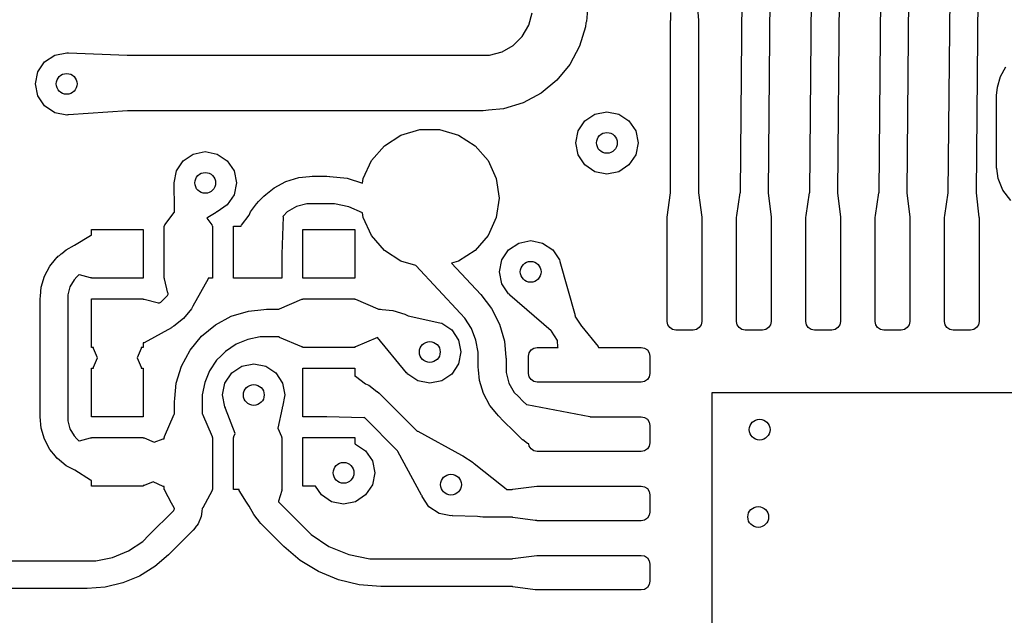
# Model space of a CAD drawing. Extents: x 123.6 to 185.8, y -114.3 to -69.
# Tile 4 of 16: x 139.3 to 146.4, y -86.4 to -82.2. Entities that reach past the tile are written whole.
import ezdxf

# ---------------------------------------------------------------- set-up
doc = ezdxf.new("R2010")
doc.units = 0
doc.layers.add('BLACK', color=7, linetype='CONTINUOUS')

msp = doc.modelspace()

# ---------------------------------------------------------------- linework, layer by layer
at = {"layer": 'BLACK', "linetype": 'CONTINUOUS'}
for p, q in [((145.49152, -83.398569), (145.523143, -79.774881)), ((145.723135, -79.776626), (145.691513, -83.400275)), ((145.221893, -79.851548), (145.191417, -83.400251)), ((144.991424, -83.39859), (145.020901, -79.966179)), ((145.991539, -83.398567), (146.01916, -80.233491)), ((146.219152, -80.235237), (146.191532, -83.400278)), ((144.491482, -83.398572), (144.518079, -80.350747)), ((144.718071, -80.352493), (144.691475, -83.400269)), ((143.41211, -81.764292), (143.380843, -82.167177)), ((144.17576, -82.010031), (144.188107, -82.159766)), ((142.964012, -82.193134), (142.988084, -82.103311)), ((143.988107, -82.159545), (143.988131, -82.10088)), ((142.917514, -82.273667), (142.964012, -82.193134)), ((143.376413, -82.175281), (143.373607, -82.203766)), ((143.376786, -82.17516), (143.376413, -82.175281)), ((143.380843, -82.167177), (143.376786, -82.17516)), ((143.988085, -82.15977), (143.988107, -82.159545)), ((143.988085, -83.399558), (143.988085, -82.15977)), ((144.188107, -82.159766), (144.188085, -82.159766)), ((144.188085, -82.159766), (144.188085, -82.15977)), ((144.188085, -82.15977), (144.188085, -83.399155)), ((143.373607, -82.203766), (143.330743, -82.345053)), ((142.771229, -82.385929), (142.851765, -82.339432)), ((142.851765, -82.339432), (142.884643, -82.306553)), ((142.884635, -82.306544), (142.917514, -82.273667)), ((142.884643, -82.306553), (142.884635, -82.306544)), ((139.470901, -82.456858), (139.543896, -82.408084)), ((139.543896, -82.408084), (139.63, -82.390957)), ((139.63, -82.390957), (139.638698, -82.392687)), ((139.638698, -82.392687), (139.641697, -82.391461)), ((139.641697, -82.391461), (139.642133, -82.391471)), ((139.642133, -82.391471), (140.067612, -82.409524)), ((140.067612, -82.409524), (140.068636, -82.41)), ((140.068636, -82.41), (142.634905, -82.41)), ((142.634905, -82.41), (142.634905, -82.409998)), ((142.634905, -82.409998), (142.681403, -82.409998)), ((142.681403, -82.409998), (142.771229, -82.385929)), ((143.330743, -82.345053), (143.26114, -82.475263)), ((139.422127, -82.529853), (139.470901, -82.456858)), ((143.26114, -82.475263), (143.167561, -82.589282)), ((139.405, -82.615957), (139.422127, -82.529853)), ((146.369074, -82.563165), (146.406704, -82.492747)), ((139.422127, -82.702061), (139.405, -82.615957)), ((143.167476, -82.589405), (143.053348, -82.683066)), ((143.167482, -82.589402), (143.167476, -82.589405)), ((143.167561, -82.589282), (143.167482, -82.589402)), ((146.345905, -82.63957), (146.369074, -82.563165)), ((143.053348, -82.683066), (142.923135, -82.752665)), ((146.340006, -82.699512), (146.345905, -82.63957)), ((139.470901, -82.775056), (139.422127, -82.702061)), ((142.923135, -82.752665), (142.781846, -82.795525)), ((146.338085, -82.719021), (146.340006, -82.699512)), ((146.338085, -83.205675), (146.338085, -82.719021)), ((139.543896, -82.82383), (139.470901, -82.775056)), ((139.63, -82.840957), (139.543896, -82.82383)), ((140.06792, -82.810751), (139.642449, -82.840098)), ((140.06957, -82.81), (140.06792, -82.810751)), ((142.634908, -82.81), (140.06957, -82.81)), ((142.63491, -82.809999), (142.634908, -82.81)), ((142.634911, -82.81), (142.63491, -82.809999)), ((142.673926, -82.806157), (142.634911, -82.809999)), ((142.634911, -82.809999), (142.634911, -82.81)), ((142.673932, -82.806154), (142.673926, -82.806157)), ((142.781846, -82.795525), (142.673932, -82.806154)), ((143.368986, -82.882643), (143.441981, -82.833869)), ((143.441981, -82.833869), (143.528085, -82.816742)), ((143.528085, -82.816742), (143.614189, -82.833869)), ((143.614189, -82.833869), (143.687184, -82.882643)), ((139.639423, -82.839082), (139.63, -82.840957)), ((139.642449, -82.840098), (139.639423, -82.839082)), ((143.320212, -82.955638), (143.368986, -82.882643)), ((143.687184, -82.882643), (143.735958, -82.955638)), ((142.042292, -82.985184), (142.178843, -82.945089)), ((142.178843, -82.945089), (142.321157, -82.945089)), ((142.321157, -82.945089), (142.457708, -82.985184)), ((143.303085, -83.041742), (143.320212, -82.955638)), ((143.735958, -82.955638), (143.753085, -83.041742)), ((141.92257, -83.062125), (142.042292, -82.985184)), ((142.457708, -82.985184), (142.57743, -83.062125)), ((143.320212, -83.127846), (143.303085, -83.041742)), ((143.753085, -83.041742), (143.735958, -83.127846)), ((140.543896, -83.122127), (140.63, -83.105)), ((140.63, -83.105), (140.716104, -83.122127)), ((141.829373, -83.16968), (141.92257, -83.062125)), ((142.57743, -83.062125), (142.670627, -83.16968)), ((140.422127, -83.243896), (140.470901, -83.170901)), ((140.470901, -83.170901), (140.543896, -83.122127)), ((140.716104, -83.122127), (140.789099, -83.170901)), ((140.789099, -83.170901), (140.837873, -83.243896)), ((141.770254, -83.299134), (141.829373, -83.16968)), ((142.670627, -83.16968), (142.729746, -83.299134)), ((143.368986, -83.200841), (143.320212, -83.127846)), ((143.735958, -83.127846), (143.687184, -83.200841)), ((140.405, -83.33), (140.422127, -83.243896)), ((140.837873, -83.243896), (140.855, -83.33)), ((143.441981, -83.249615), (143.368986, -83.200841)), ((143.528085, -83.266742), (143.441981, -83.249615)), ((143.614189, -83.249615), (143.528085, -83.266742)), ((143.687184, -83.200841), (143.614189, -83.249615)), ((146.340006, -83.225184), (146.338085, -83.205675)), ((146.340959, -83.227484), (146.340006, -83.225184)), ((146.350215, -83.297829), (146.340959, -83.227484)), ((140.406609, -83.338089), (140.405, -83.33)), ((140.855, -83.33), (140.837873, -83.416104)), ((141.127034, -83.364767), (141.212204, -83.31925)), ((141.212204, -83.31925), (141.304618, -83.291223)), ((141.304618, -83.291223), (141.381146, -83.283689)), ((141.381146, -83.283689), (141.38121, -83.283663)), ((141.38121, -83.283663), (141.400719, -83.281742)), ((141.400719, -83.281742), (141.508085, -83.281742)), ((141.508085, -83.281742), (141.527594, -83.283663)), ((141.527594, -83.283663), (141.52787, -83.283777)), ((141.52787, -83.283777), (141.654901, -83.296844)), ((141.654901, -83.296844), (141.76553, -83.331982)), ((141.76553, -83.331982), (141.770254, -83.299134)), ((142.729746, -83.299134), (142.75, -83.44)), ((146.385788, -83.383711), (146.350215, -83.297829)), ((140.40513, -83.341775), (140.406609, -83.338089)), ((140.406949, -83.505726), (140.40513, -83.341775)), ((141.067529, -83.413592), (141.127034, -83.364767)), ((143.963441, -83.576568), (143.986731, -83.401895)), ((143.986731, -83.401895), (143.988085, -83.399558)), ((144.188085, -83.399155), (144.189439, -83.401896)), ((144.189439, -83.401896), (144.212728, -83.576564)), ((144.465856, -83.564624), (144.49006, -83.400948)), ((144.49006, -83.400948), (144.491482, -83.398572)), ((144.691475, -83.400269), (144.692726, -83.402887)), ((144.692726, -83.402887), (144.712788, -83.576669)), ((144.965813, -83.564835), (144.990003, -83.400965)), ((144.990003, -83.400965), (144.991424, -83.39859)), ((145.191417, -83.400251), (145.19267, -83.402872)), ((145.19267, -83.402872), (145.212786, -83.576666)), ((145.465883, -83.56449), (145.490096, -83.400947)), ((145.490096, -83.400947), (145.49152, -83.398569)), ((145.691513, -83.400275), (145.692762, -83.40289)), ((145.692762, -83.40289), (145.712788, -83.57667)), ((145.965897, -83.56442), (145.990114, -83.400946)), ((145.990114, -83.400946), (145.991539, -83.398567)), ((146.191532, -83.400278), (146.19278, -83.402891)), ((146.19278, -83.402891), (146.212788, -83.57667)), ((146.442358, -83.457429), (146.385788, -83.383711)), ((140.837873, -83.416104), (140.789099, -83.489099)), ((141.001834, -83.479288), (141.01427, -83.464134)), ((141.01427, -83.464134), (141.052372, -83.426031)), ((141.052372, -83.426031), (141.067525, -83.413595)), ((141.067525, -83.413595), (141.067529, -83.413592)), ((142.75, -83.44), (142.729746, -83.580866)), ((140.338715, -83.633963), (140.404582, -83.542961)), ((140.404582, -83.542961), (140.407343, -83.541261)), ((140.407343, -83.541261), (140.406949, -83.505726)), ((140.70796, -83.543164), (140.660856, -83.573769)), ((140.711624, -83.538763), (140.70796, -83.543164)), ((140.716104, -83.537873), (140.711624, -83.538763)), ((140.789099, -83.489099), (140.716104, -83.537873)), ((140.946609, -83.563493), (140.956667, -83.539218)), ((140.956667, -83.539218), (141.000864, -83.481629)), ((141.000864, -83.481629), (141.001834, -83.479288)), ((141.221033, -83.540218), (141.19379, -83.567458)), ((141.287763, -83.501698), (141.221033, -83.540218)), ((141.362189, -83.48176), (141.287763, -83.501698)), ((141.400714, -83.481762), (141.362189, -83.48176)), ((141.400715, -83.481741), (141.400714, -83.481742)), ((141.400714, -83.481742), (141.400714, -83.481762)), ((141.400719, -83.481742), (141.400715, -83.481741)), ((141.508085, -83.481742), (141.400719, -83.481742)), ((141.508086, -83.481741), (141.508085, -83.481742)), ((141.508087, -83.481742), (141.508086, -83.481741)), ((141.56169, -83.481804), (141.508087, -83.481742)), ((141.666649, -83.50363), (141.56169, -83.481804)), ((141.764966, -83.54637), (141.666649, -83.50363)), ((141.765331, -83.546628), (141.764966, -83.54637)), ((141.770254, -83.580866), (141.765331, -83.546628)), ((140.660856, -83.573769), (140.642512, -83.585686)), ((140.642512, -83.585686), (140.677453, -83.633961)), ((140.891752, -83.63523), (140.946609, -83.563493)), ((141.190918, -83.575222), (141.183453, -83.843711)), ((141.193789, -83.567457), (141.189583, -83.571663)), ((141.189583, -83.571663), (141.190923, -83.574897)), ((141.190923, -83.574897), (141.190918, -83.575222)), ((141.19379, -83.567458), (141.193789, -83.567457)), ((141.829373, -83.71032), (141.770254, -83.580866)), ((142.729746, -83.580866), (142.670627, -83.71032)), ((143.963085, -83.579242), (143.963497, -83.577168)), ((143.963085, -84.329242), (143.963085, -83.579242)), ((143.963497, -83.577168), (143.963441, -83.576568)), ((144.212728, -83.576564), (144.212671, -83.577163)), ((144.212671, -83.577163), (144.213085, -83.579242)), ((144.213085, -83.579242), (144.213085, -84.329242)), ((144.463085, -83.579242), (144.465895, -83.565115)), ((144.463085, -84.329242), (144.463085, -83.579242)), ((144.465895, -83.565115), (144.465856, -83.564624)), ((144.712788, -83.576669), (144.712714, -83.577379)), ((144.712714, -83.577379), (144.713085, -83.579242)), ((144.713085, -83.579242), (144.713085, -84.329242)), ((144.963085, -83.579242), (144.965852, -83.565329)), ((144.963085, -84.329242), (144.963085, -83.579242)), ((144.965852, -83.565329), (144.965813, -83.564835)), ((145.212786, -83.576666), (145.212713, -83.577372)), ((145.212713, -83.577372), (145.213085, -83.579242)), ((145.213085, -83.579242), (145.213085, -84.329242)), ((145.463085, -83.579242), (145.465922, -83.56498)), ((145.463085, -84.329242), (145.463085, -83.579242)), ((145.465922, -83.56498), (145.465883, -83.56449)), ((145.712788, -83.57667), (145.712714, -83.577379)), ((145.712714, -83.577379), (145.713085, -83.579242)), ((145.713085, -83.579242), (145.713085, -84.329242)), ((145.963085, -83.579242), (145.965936, -83.56491)), ((145.963085, -84.329242), (145.963085, -83.579242)), ((145.965936, -83.56491), (145.965897, -83.56442)), ((146.212788, -83.57667), (146.212714, -83.577379)), ((146.212714, -83.577379), (146.213085, -83.579242)), ((146.213085, -83.579242), (146.213085, -84.329242)), ((139.808085, -83.707488), (139.808085, -83.666742)), ((139.808085, -83.666742), (140.183085, -83.666742)), ((140.183085, -83.666742), (140.183085, -84.016742)), ((140.333085, -84.016742), (140.333085, -83.641742)), ((140.333085, -83.641742), (140.337005, -83.641742)), ((140.336502, -83.640387), (140.338715, -83.633963)), ((140.337005, -83.641742), (140.336502, -83.640387)), ((140.677453, -83.633961), (140.679306, -83.641742)), ((140.679306, -83.641742), (140.683085, -83.641742)), ((140.683085, -83.641742), (140.683085, -84.016742)), ((140.833085, -84.016742), (140.833085, -83.641742)), ((140.833085, -83.641742), (140.889961, -83.641742)), ((140.889619, -83.639832), (140.891752, -83.63523)), ((140.889961, -83.641742), (140.889619, -83.639832)), ((141.333085, -84.016742), (141.333085, -83.666742)), ((141.333085, -83.666742), (141.708085, -83.666742)), ((141.708085, -83.666742), (141.708085, -84.016742)), ((139.687479, -83.780627), (139.80138, -83.708645)), ((139.80138, -83.708645), (139.808085, -83.707488)), ((141.92257, -83.817875), (141.829373, -83.71032)), ((142.670627, -83.71032), (142.57743, -83.817875)), ((142.891981, -83.763869), (142.978085, -83.746742)), ((142.978085, -83.746742), (143.064189, -83.763869)), ((139.595574, -83.838707), (139.626884, -83.813013)), ((139.626884, -83.813013), (139.687479, -83.780627)), ((142.042292, -83.894816), (141.92257, -83.817875)), ((142.57743, -83.817875), (142.457708, -83.894816)), ((142.770212, -83.885638), (142.818986, -83.812643)), ((142.818986, -83.812643), (142.891981, -83.763869)), ((143.064189, -83.763869), (143.137184, -83.812643)), ((143.137184, -83.812643), (143.185958, -83.885638)), ((139.509613, -83.930336), (139.549867, -83.881294)), ((139.549867, -83.881294), (139.549872, -83.881283)), ((139.549872, -83.881283), (139.562291, -83.866115)), ((139.562291, -83.866115), (139.562715, -83.86569)), ((139.562715, -83.86569), (139.562781, -83.865635)), ((139.562781, -83.865635), (139.562797, -83.865608)), ((139.562797, -83.865608), (139.569775, -83.859881)), ((139.569775, -83.859881), (139.577853, -83.853235)), ((139.577853, -83.853235), (139.577894, -83.853217)), ((139.577894, -83.853217), (139.591319, -83.8422)), ((139.591319, -83.8422), (139.591631, -83.841485)), ((139.591631, -83.841485), (139.593497, -83.840021)), ((139.593497, -83.840021), (139.595574, -83.838707)), ((141.183453, -83.843711), (141.183085, -83.844534)), ((141.183085, -83.844534), (141.183085, -84.016742)), ((142.149258, -83.926224), (142.042292, -83.894816)), ((142.457708, -83.894816), (142.407284, -83.909621)), ((142.753085, -83.971742), (142.770212, -83.885638)), ((143.185958, -83.885638), (143.188011, -83.895962)), ((143.188011, -83.895962), (143.189053, -83.897013)), ((143.189053, -83.897013), (143.189493, -83.898295)), ((143.189493, -83.898295), (143.29809, -84.287053)), ((139.470394, -84.003698), (139.509613, -83.930336)), ((142.472144, -84.272345), (142.149258, -83.926224)), ((142.407284, -83.909621), (142.618394, -84.135923)), ((142.770212, -84.057846), (142.753085, -83.971742)), ((139.446242, -84.083303), (139.470394, -84.003698)), ((139.682914, -84.028352), (139.653376, -84.079505)), ((139.7038, -84.00747), (139.682914, -84.028352)), ((139.703806, -84.007428), (139.703789, -84.007459)), ((139.703789, -84.007459), (139.7038, -84.00747)), ((139.703879, -84.007369), (139.703806, -84.007428)), ((139.704221, -84.007027), (139.703879, -84.007369)), ((139.720381, -83.990866), (139.704221, -84.007027)), ((139.723189, -83.992551), (139.720381, -83.990866)), ((139.801727, -84.01493), (139.723189, -83.992551)), ((139.804531, -84.015371), (139.801727, -84.01493)), ((139.808085, -84.01404), (139.804531, -84.015371)), ((139.808085, -84.016742), (139.808085, -84.01404)), ((140.183085, -84.016742), (139.808085, -84.016742)), ((140.33556, -84.016742), (140.333085, -84.016742)), ((140.334681, -84.022945), (140.33556, -84.016742)), ((140.360942, -84.125017), (140.334681, -84.022945)), ((140.650282, -84.023482), (140.541141, -84.219417)), ((140.651666, -84.01928), (140.650282, -84.023482)), ((140.683085, -84.016742), (140.650977, -84.016742)), ((140.650977, -84.016742), (140.651666, -84.01928)), ((141.183085, -84.016742), (140.833085, -84.016742)), ((141.708085, -84.016742), (141.333085, -84.016742)), ((139.440007, -84.146579), (139.446242, -84.083303)), ((139.653376, -84.079505), (139.638086, -84.13656)), ((142.818986, -84.130841), (142.770212, -84.057846)), ((139.438085, -84.166092), (139.440006, -84.146583)), ((139.438085, -85.017388), (139.438085, -84.166092)), ((139.440006, -84.146583), (139.440007, -84.146579)), ((139.638086, -84.13656), (139.638085, -84.16609)), ((139.638085, -84.16609), (139.638085, -84.166092)), ((139.638085, -84.166092), (139.638085, -85.017391)), ((139.808085, -84.516742), (139.808085, -84.166742)), ((139.808085, -84.166742), (140.183085, -84.166742)), ((140.183085, -84.166742), (140.183085, -84.169358)), ((140.183085, -84.169358), (140.186785, -84.167977)), ((140.186785, -84.167977), (140.189287, -84.168338)), ((140.189287, -84.168338), (140.291398, -84.194626)), ((140.308316, -84.190085), (140.332382, -84.166023)), ((140.332356, -84.165997), (140.356421, -84.141937)), ((140.332382, -84.166023), (140.332356, -84.165997)), ((140.356421, -84.141937), (140.363913, -84.128963)), ((140.360971, -84.125129), (140.360942, -84.125017)), ((140.363913, -84.128963), (140.360971, -84.125129)), ((141.165176, -84.238703), (141.326094, -84.169737)), ((141.326094, -84.169737), (141.333085, -84.169652)), ((141.333085, -84.169652), (141.333085, -84.166742)), ((141.333085, -84.166742), (141.708085, -84.166742)), ((141.708085, -84.166742), (141.708085, -84.169845)), ((141.708085, -84.169845), (141.710902, -84.1688)), ((141.710902, -84.1688), (141.715074, -84.169737)), ((141.715074, -84.169737), (141.875994, -84.238703)), ((142.618394, -84.135923), (142.618396, -84.135926)), ((142.618396, -84.135926), (142.618399, -84.135928)), ((142.618399, -84.135928), (142.618398, -84.135928)), ((142.618398, -84.135928), (142.618465, -84.136016)), ((142.618465, -84.136016), (142.695706, -84.236203)), ((142.827002, -84.136197), (142.818986, -84.130841)), ((142.828418, -84.139035), (142.827002, -84.136197)), ((143.124701, -84.396428), (142.828418, -84.139035)), ((140.291398, -84.194626), (140.295328, -84.197581)), ((140.295328, -84.197581), (140.308316, -84.190085)), ((140.530786, -84.237966), (140.473904, -84.307258)), ((140.540382, -84.220017), (140.530786, -84.237966)), ((140.541141, -84.219417), (140.540382, -84.220017)), ((140.817768, -84.292269), (140.942262, -84.254511)), ((140.942262, -84.254511), (141.052143, -84.243693)), ((141.052143, -84.243693), (141.052216, -84.243663)), ((141.052216, -84.243663), (141.071725, -84.241742)), ((141.071725, -84.241742), (141.161281, -84.241742)), ((141.161281, -84.241742), (141.161512, -84.241184)), ((141.161512, -84.241184), (141.165176, -84.238703)), ((141.875994, -84.238703), (141.87896, -84.241742)), ((141.87896, -84.241742), (141.894481, -84.241742)), ((141.894481, -84.241742), (141.906634, -84.242938)), ((141.906634, -84.242938), (141.983344, -84.250489)), ((141.983344, -84.250489), (142.068799, -84.276405)), ((142.695706, -84.236203), (142.752949, -84.34914)), ((140.473783, -84.307463), (140.404307, -84.36447)), ((140.473788, -84.307461), (140.473783, -84.307463)), ((140.473788, -84.30746), (140.473787, -84.30746)), ((140.473787, -84.30746), (140.473788, -84.307461)), ((140.473904, -84.307258), (140.473788, -84.307461)), ((140.473788, -84.307461), (140.473788, -84.30746)), ((140.703033, -84.353589), (140.817768, -84.292269)), ((142.068799, -84.276405), (142.094678, -84.290234)), ((142.094678, -84.290234), (142.32244, -84.33919)), ((142.472145, -84.272346), (142.472144, -84.272345)), ((142.472145, -84.272347), (142.472145, -84.272346)), ((142.502728, -84.305044), (142.472145, -84.272347)), ((142.550516, -84.380769), (142.502728, -84.305044)), ((143.29809, -84.287053), (143.297615, -84.290976)), ((143.297615, -84.290976), (143.343774, -84.364175)), ((143.967843, -84.35316), (143.963085, -84.329242)), ((144.213085, -84.329242), (144.208327, -84.35316)), ((144.467843, -84.35316), (144.463085, -84.329242)), ((144.713085, -84.329242), (144.708327, -84.35316)), ((144.967843, -84.35316), (144.963085, -84.329242)), ((145.213085, -84.329242), (145.208327, -84.35316)), ((145.467843, -84.35316), (145.463085, -84.329242)), ((145.713085, -84.329242), (145.708327, -84.35316)), ((145.967843, -84.35316), (145.963085, -84.329242)), ((146.213085, -84.329242), (146.208327, -84.35316)), ((140.38576, -84.374844), (140.189823, -84.483958)), ((140.385917, -84.374755), (140.38576, -84.374844)), ((140.386511, -84.373979), (140.385917, -84.374755)), ((140.404307, -84.36447), (140.386511, -84.373979)), ((140.602467, -84.436112), (140.703033, -84.353589)), ((142.32244, -84.33919), (142.322885, -84.339497)), ((142.322885, -84.339497), (142.336104, -84.342127)), ((142.336104, -84.342127), (142.409099, -84.390901)), ((142.409099, -84.390901), (142.457873, -84.463896)), ((142.583337, -84.46408), (142.550516, -84.380769)), ((142.752949, -84.34914), (142.788117, -84.470774)), ((143.129063, -84.398639), (143.124701, -84.396428)), ((143.172331, -84.467254), (143.129063, -84.398639)), ((143.343774, -84.364175), (143.346218, -84.365689)), ((143.346218, -84.365689), (143.464569, -84.510656)), ((143.981391, -84.373436), (143.967843, -84.35316)), ((144.001667, -84.386984), (143.981391, -84.373436)), ((144.025585, -84.391742), (144.001667, -84.386984)), ((144.150585, -84.391742), (144.025585, -84.391742)), ((144.174503, -84.386984), (144.150585, -84.391742)), ((144.194779, -84.373436), (144.174503, -84.386984)), ((144.208327, -84.35316), (144.194779, -84.373436)), ((144.481391, -84.373436), (144.467843, -84.35316)), ((144.501667, -84.386984), (144.481391, -84.373436)), ((144.525585, -84.391742), (144.501667, -84.386984)), ((144.650585, -84.391742), (144.525585, -84.391742)), ((144.674503, -84.386984), (144.650585, -84.391742)), ((144.694779, -84.373436), (144.674503, -84.386984)), ((144.708327, -84.35316), (144.694779, -84.373436)), ((144.981391, -84.373436), (144.967843, -84.35316)), ((145.001667, -84.386984), (144.981391, -84.373436)), ((145.025585, -84.391742), (145.001667, -84.386984)), ((145.150585, -84.391742), (145.025585, -84.391742)), ((145.174503, -84.386984), (145.150585, -84.391742)), ((145.194779, -84.373436), (145.174503, -84.386984)), ((145.208327, -84.35316), (145.194779, -84.373436)), ((145.481391, -84.373436), (145.467843, -84.35316)), ((145.501667, -84.386984), (145.481391, -84.373436)), ((145.525585, -84.391742), (145.501667, -84.386984)), ((145.650585, -84.391742), (145.525585, -84.391742)), ((145.674503, -84.386984), (145.650585, -84.391742)), ((145.694779, -84.373436), (145.674503, -84.386984)), ((145.708327, -84.35316), (145.694779, -84.373436)), ((145.981391, -84.373436), (145.967843, -84.35316)), ((146.001667, -84.386984), (145.981391, -84.373436)), ((146.025585, -84.391742), (146.001667, -84.386984)), ((146.150585, -84.391742), (146.025585, -84.391742)), ((146.174503, -84.386984), (146.150585, -84.391742)), ((146.194779, -84.373436), (146.174503, -84.386984)), ((146.208327, -84.35316), (146.194779, -84.373436)), ((140.519942, -84.536689), (140.602401, -84.436222)), ((140.602401, -84.436222), (140.602464, -84.436114)), ((140.602464, -84.436114), (140.602467, -84.436112)), ((140.936484, -84.459576), (140.852107, -84.494521)), ((141.026057, -84.441763), (140.936484, -84.459576)), ((141.071721, -84.441765), (141.026057, -84.441763)), ((141.071722, -84.441741), (141.071721, -84.441742)), ((141.071721, -84.441742), (141.071721, -84.441765)), ((141.071725, -84.441742), (141.071722, -84.441741)), ((141.16221, -84.441742), (141.071725, -84.441742)), ((141.165176, -84.444781), (141.16221, -84.441742)), ((141.326092, -84.513745), (141.165176, -84.444781)), ((141.872744, -84.446173), (141.715077, -84.513745)), ((142.082728, -84.699249), (141.872744, -84.446173)), ((142.457873, -84.463896), (142.475, -84.55)), ((142.600038, -84.552052), (142.583337, -84.46408)), ((142.788117, -84.470774), (142.799408, -84.590823)), ((143.170961, -84.471303), (143.172331, -84.467254)), ((143.173558, -84.510384), (143.170961, -84.471303)), ((139.823608, -84.516742), (139.808085, -84.516742)), ((139.823696, -84.524001), (139.823608, -84.516742)), ((139.852727, -84.591741), (139.823696, -84.524001)), ((140.167473, -84.524001), (140.138441, -84.591741)), ((140.183085, -84.516742), (140.167317, -84.516742)), ((140.167317, -84.516742), (140.168419, -84.519425)), ((140.168419, -84.519425), (140.167473, -84.524001)), ((140.189823, -84.483958), (140.183085, -84.484738)), ((140.183085, -84.484738), (140.183085, -84.516742)), ((140.458611, -84.651419), (140.519942, -84.536689)), ((140.852107, -84.494521), (140.776169, -84.545256)), ((141.330267, -84.514683), (141.326092, -84.513745)), ((141.333085, -84.513636), (141.330267, -84.514683)), ((141.333085, -84.516742), (141.333085, -84.513636)), ((141.708085, -84.516742), (141.333085, -84.516742)), ((141.715077, -84.513745), (141.708085, -84.51383)), ((141.708085, -84.51383), (141.708085, -84.516742)), ((142.967843, -84.555324), (142.981391, -84.535048)), ((142.981391, -84.535048), (143.001667, -84.5215)), ((143.001667, -84.5215), (143.025585, -84.516742)), ((143.025585, -84.516742), (143.1771, -84.516742)), ((143.173985, -84.512827), (143.173558, -84.510384)), ((143.1771, -84.516742), (143.173985, -84.512827)), ((143.464569, -84.510656), (143.466398, -84.516742)), ((143.466398, -84.516742), (143.775585, -84.516742)), ((143.775585, -84.516742), (143.799503, -84.5215)), ((143.799503, -84.5215), (143.819779, -84.535048)), ((143.819779, -84.535048), (143.833327, -84.555324)), ((139.823696, -84.659482), (139.852727, -84.591741)), ((140.138441, -84.591741), (140.167473, -84.659482)), ((140.711602, -84.609844), (140.66086, -84.685777)), ((140.743892, -84.577557), (140.711602, -84.609844)), ((140.776169, -84.545256), (140.743878, -84.577542)), ((140.743878, -84.577542), (140.743892, -84.577557)), ((142.475, -84.55), (142.457873, -84.636104)), ((142.599974, -84.596823), (142.600038, -84.552052)), ((142.6, -84.596823), (142.599974, -84.596823)), ((142.6, -84.596828), (142.6, -84.596823)), ((142.6, -84.658778), (142.6, -84.596828)), ((142.799408, -84.590823), (142.8, -84.596828)), ((142.8, -84.596828), (142.8, -84.658778)), ((142.963085, -84.579242), (142.967843, -84.555324)), ((142.963085, -84.704242), (142.963085, -84.579242)), ((143.833327, -84.555324), (143.838085, -84.579242)), ((143.838085, -84.579242), (143.838085, -84.704242)), ((139.808085, -85.016742), (139.808085, -84.666742)), ((139.808085, -84.666742), (139.823853, -84.666742)), ((139.82275, -84.664058), (139.823696, -84.659482)), ((139.823853, -84.666742), (139.82275, -84.664058)), ((140.167473, -84.659482), (140.167561, -84.666742)), ((140.167561, -84.666742), (140.183085, -84.666742)), ((140.183085, -84.666742), (140.183085, -85.016742)), ((140.420841, -84.775911), (140.458611, -84.651419)), ((140.820901, -84.700901), (140.893896, -84.652127)), ((140.893896, -84.652127), (140.98, -84.635)), ((140.98, -84.635), (141.066104, -84.652127)), ((141.066104, -84.652127), (141.139099, -84.700901)), ((141.333085, -85.016742), (141.333085, -84.666742)), ((141.333085, -84.666742), (141.708085, -84.666742)), ((141.708085, -84.666742), (141.708085, -84.723669)), ((142.457873, -84.636104), (142.409099, -84.709099)), ((142.601921, -84.678287), (142.6, -84.658778)), ((142.601922, -84.67829), (142.601921, -84.678287)), ((142.609567, -84.755941), (142.601922, -84.67829)), ((142.8, -84.658778), (142.799999, -84.658782)), ((142.799999, -84.658782), (142.8, -84.658784)), ((142.8, -84.658784), (142.800001, -84.658784)), ((142.800001, -84.658784), (142.8, -84.698021)), ((140.66086, -84.685777), (140.625907, -84.770151)), ((140.772127, -84.773896), (140.820901, -84.700901)), ((141.139099, -84.700901), (141.187873, -84.773896)), ((141.708085, -84.723669), (141.709995, -84.723328)), ((141.709995, -84.723328), (141.714596, -84.725462)), ((141.714596, -84.725462), (141.786203, -84.78022)), ((142.083433, -84.700025), (142.082728, -84.699249)), ((142.085382, -84.700839), (142.083433, -84.700025)), ((142.090901, -84.709099), (142.085382, -84.700839)), ((142.163896, -84.757873), (142.090901, -84.709099)), ((142.409099, -84.709099), (142.336104, -84.757873)), ((142.637908, -84.849375), (142.609567, -84.755941)), ((142.8, -84.698021), (142.820309, -84.773822)), ((142.967843, -84.72816), (142.963085, -84.704242)), ((142.981391, -84.748436), (142.967843, -84.72816)), ((143.001667, -84.761984), (142.981391, -84.748436)), ((143.819779, -84.748436), (143.799503, -84.761984)), ((143.833327, -84.72816), (143.819779, -84.748436)), ((143.838085, -84.704242), (143.833327, -84.72816)), ((140.410007, -84.88587), (140.420841, -84.775911)), ((140.625907, -84.770151), (140.608087, -84.859722)), ((140.755, -84.86), (140.772127, -84.773896)), ((141.187873, -84.773896), (141.205, -84.86)), ((141.786203, -84.78022), (141.810605, -84.79033)), ((141.810605, -84.79033), (141.868178, -84.834514)), ((142.25, -84.775), (142.163896, -84.757873)), ((142.336104, -84.757873), (142.25, -84.775)), ((142.820309, -84.773822), (142.859548, -84.841783)), ((143.025585, -84.766742), (143.001667, -84.761984)), ((143.775585, -84.766742), (143.025585, -84.766742)), ((143.799503, -84.761984), (143.775585, -84.766742)), ((140.408406, -84.902127), (140.40925, -84.893551)), ((140.40925, -84.893551), (140.410006, -84.885873)), ((140.410006, -84.885873), (140.410007, -84.88587)), ((140.608087, -84.859722), (140.608085, -84.905379)), ((140.772127, -84.946104), (140.755, -84.86)), ((141.205, -84.86), (141.187873, -84.946104)), ((141.868178, -84.834514), (141.870539, -84.835492)), ((141.870539, -84.835492), (141.885693, -84.847928)), ((141.885693, -84.847928), (142.15857, -85.120805)), ((142.683935, -84.935483), (142.637908, -84.849375)), ((142.859548, -84.841783), (142.887291, -84.869526)), ((142.887291, -84.869526), (142.887297, -84.869531)), ((142.887297, -84.869531), (142.924355, -84.90659)), ((144.288085, -87.941742), (144.288085, -84.841742)), ((144.288085, -84.841742), (147.112948, -84.841742)), ((140.408085, -84.905382), (140.408406, -84.902127)), ((140.408085, -84.995867), (140.408085, -84.905382)), ((140.608085, -84.905379), (140.608085, -84.905382)), ((140.608085, -84.905382), (140.608085, -84.994937)), ((140.776269, -84.952303), (140.772127, -84.946104)), ((140.776138, -84.956676), (140.776269, -84.952303)), ((140.845157, -85.138571), (140.776138, -84.956676)), ((141.185745, -84.955656), (141.153903, -85.098651)), ((141.187873, -84.946104), (141.185265, -84.950006)), ((141.185265, -84.950006), (141.185745, -84.955656)), ((142.733439, -84.995799), (142.683935, -84.935483)), ((142.924355, -84.90659), (142.924361, -84.906595)), ((142.924361, -84.906595), (142.947218, -84.929452)), ((142.947218, -84.929452), (142.949306, -84.928588)), ((142.949306, -84.928588), (142.951474, -84.928792)), ((142.951474, -84.928792), (143.404837, -85.01472)), ((139.446234, -85.100178), (139.438081, -85.017388)), ((139.438081, -85.017388), (139.438085, -85.017388)), ((139.638085, -85.017391), (139.63808, -85.017431)), ((139.63808, -85.017431), (139.63808, -85.046929)), ((140.183085, -85.016742), (139.808085, -85.016742)), ((140.336079, -85.159753), (140.405046, -84.998833)), ((140.405046, -84.998833), (140.408085, -84.995867)), ((140.608085, -84.994937), (140.608643, -84.995169)), ((140.608643, -84.995169), (140.611124, -84.998833)), ((140.611124, -84.998833), (140.680088, -85.159749)), ((141.50523, -85.016742), (141.333085, -85.016742)), ((141.506072, -85.017119), (141.50523, -85.016742)), ((141.7748, -85.024774), (141.506072, -85.017119)), ((141.775133, -85.024779), (141.7748, -85.024774)), ((141.778362, -85.023441), (141.775133, -85.024779)), ((142.017931, -85.26301), (141.778362, -85.023441)), ((142.745875, -85.010953), (142.733439, -84.995799)), ((142.782934, -85.048011), (142.745875, -85.010953)), ((143.404837, -85.01472), (143.407923, -85.016742)), ((143.407923, -85.016742), (143.775585, -85.016742)), ((143.775585, -85.016742), (143.799503, -85.0215)), ((143.799503, -85.0215), (143.819779, -85.035048)), ((143.819779, -85.035048), (143.833327, -85.055324)), ((139.470383, -85.179786), (139.446234, -85.100178)), ((139.63808, -85.046929), (139.653369, -85.103987)), ((139.653369, -85.103987), (139.682906, -85.155143)), ((141.153903, -85.098651), (141.180088, -85.159749)), ((142.782939, -85.048017), (142.782934, -85.048011)), ((142.857068, -85.122146), (142.782939, -85.048017)), ((143.833327, -85.055324), (143.838085, -85.079242)), ((143.838085, -85.079242), (143.838085, -85.204242)), ((139.5096, -85.253152), (139.470383, -85.179786)), ((139.682906, -85.155143), (139.703792, -85.176027)), ((139.703792, -85.176027), (139.703792, -85.176028)), ((139.703792, -85.176028), (139.703796, -85.176031)), ((139.703796, -85.176031), (139.70422, -85.176456)), ((139.70422, -85.176456), (139.704457, -85.176745)), ((139.704457, -85.176745), (139.720023, -85.192306)), ((139.722957, -85.190548), (139.801755, -85.168512)), ((139.801755, -85.168512), (139.808085, -85.169275)), ((139.808085, -85.169275), (139.808085, -85.166742)), ((139.808085, -85.166742), (140.183085, -85.166742)), ((140.183085, -85.166742), (140.183085, -85.169845)), ((140.183085, -85.169845), (140.185902, -85.1688)), ((140.185902, -85.1688), (140.190074, -85.169737)), ((140.190074, -85.169737), (140.262339, -85.200707)), ((140.262339, -85.200707), (140.325831, -85.175718)), ((140.325831, -85.175718), (140.333085, -85.175846)), ((140.333085, -85.175846), (140.333085, -85.166742)), ((140.333085, -85.166742), (140.33619, -85.166742)), ((140.335143, -85.163924), (140.336079, -85.159753)), ((140.33619, -85.166742), (140.335143, -85.163924)), ((140.680088, -85.159749), (140.680173, -85.166742)), ((140.680173, -85.166742), (140.683085, -85.166742)), ((140.683085, -85.166742), (140.683085, -85.541742)), ((140.833085, -85.541742), (140.833085, -85.166742)), ((140.833085, -85.166742), (140.83619, -85.166742)), ((140.835143, -85.163924), (140.836079, -85.159753)), ((140.83619, -85.166742), (140.835143, -85.163924)), ((140.836079, -85.159753), (140.845157, -85.138571)), ((141.180088, -85.159749), (141.180173, -85.166742)), ((141.180173, -85.166742), (141.183085, -85.166742)), ((141.183085, -85.166742), (141.183085, -85.541742)), ((141.333085, -85.516742), (141.333085, -85.166742)), ((141.333085, -85.166742), (141.708085, -85.166742)), ((141.708085, -85.166742), (141.708085, -85.212654)), ((142.15857, -85.120805), (142.163274, -85.121999)), ((142.163274, -85.121999), (142.479967, -85.293864)), ((142.857073, -85.12215), (142.857068, -85.122146)), ((142.904916, -85.169995), (142.857073, -85.12215)), ((142.904911, -85.170011), (142.904922, -85.17)), ((142.905286, -85.170299), (142.904911, -85.170011)), ((142.904921, -85.169999), (142.904916, -85.169995)), ((142.904922, -85.17), (142.904921, -85.169999)), ((142.920069, -85.182431), (142.905286, -85.170299)), ((139.549938, -85.302299), (139.5096, -85.253152)), ((139.720023, -85.192306), (139.722957, -85.190548)), ((141.708085, -85.212654), (141.714189, -85.213869)), ((141.714189, -85.213869), (141.787184, -85.262643)), ((142.922309, -85.183358), (142.920069, -85.182431)), ((142.955651, -85.208939), (142.922309, -85.183358)), ((142.96477, -85.212715), (142.955651, -85.208939)), ((142.967843, -85.22816), (142.96477, -85.212715)), ((142.981391, -85.248436), (142.967843, -85.22816)), ((143.001667, -85.261984), (142.981391, -85.248436)), ((143.819779, -85.248436), (143.799503, -85.261984)), ((143.833327, -85.22816), (143.819779, -85.248436)), ((143.838085, -85.204242), (143.833327, -85.22816)), ((139.562374, -85.317453), (139.549938, -85.302299)), ((139.562799, -85.317877), (139.562374, -85.317453)), ((139.562784, -85.317914), (139.56281, -85.317888)), ((139.593206, -85.342873), (139.562784, -85.317914)), ((139.562807, -85.317884), (139.562799, -85.317877)), ((139.56281, -85.317888), (139.562807, -85.317884)), ((141.787184, -85.262643), (141.835958, -85.335638)), ((142.018342, -85.266931), (142.017931, -85.26301)), ((142.190207, -85.583624), (142.018342, -85.266931)), ((142.479967, -85.293864), (142.483028, -85.297643)), ((142.483028, -85.297643), (142.489189, -85.298869)), ((142.489189, -85.298869), (142.562184, -85.347643)), ((143.025585, -85.266742), (143.001667, -85.261984)), ((143.775585, -85.266742), (143.025585, -85.266742)), ((143.799503, -85.261984), (143.775585, -85.266742)), ((139.593663, -85.34352), (139.593206, -85.342873)), ((139.595106, -85.344432), (139.593663, -85.34352)), ((139.626879, -85.370499), (139.595106, -85.344432)), ((139.68828, -85.403307), (139.626879, -85.370499)), ((141.835958, -85.335638), (141.853085, -85.421742)), ((142.562184, -85.347643), (142.565354, -85.352388)), ((142.565354, -85.352388), (142.570331, -85.354138)), ((142.570331, -85.354138), (142.76789, -85.511639)), ((139.801381, -85.474775), (139.68828, -85.403307)), ((141.853085, -85.421742), (141.835958, -85.507846)), ((139.805794, -85.476439), (139.801381, -85.474775)), ((139.808085, -85.47589), (139.805794, -85.476439)), ((139.808085, -85.516742), (139.808085, -85.47589)), ((140.183085, -85.516742), (139.808085, -85.516742)), ((140.190077, -85.513745), (140.183085, -85.51383)), ((140.183085, -85.51383), (140.183085, -85.516742)), ((140.254028, -85.486337), (140.190077, -85.513745)), ((140.325828, -85.519711), (140.254028, -85.486337)), ((140.330517, -85.520798), (140.325828, -85.519711)), ((140.333085, -85.519796), (140.330517, -85.520798)), ((140.333085, -85.541742), (140.333085, -85.519796)), ((141.426156, -85.516742), (141.333085, -85.516742)), ((141.468986, -85.580841), (141.426156, -85.516742)), ((141.835958, -85.507846), (141.787184, -85.580841)), ((142.76789, -85.511639), (142.801243, -85.538229)), ((142.848238, -85.540388), (143.022911, -85.517098)), ((143.022911, -85.517098), (143.023511, -85.517154)), ((143.023511, -85.517154), (143.025585, -85.516742)), ((143.025585, -85.516742), (143.775585, -85.516742)), ((143.775585, -85.516742), (143.799503, -85.5215)), ((143.799503, -85.5215), (143.819779, -85.535048)), ((143.819779, -85.535048), (143.833327, -85.555324)), ((140.336323, -85.541742), (140.333085, -85.541742)), ((140.337111, -85.54913), (140.336323, -85.541742)), ((140.387172, -85.640977), (140.337111, -85.54913)), ((140.679057, -85.549132), (140.61141, -85.673245)), ((140.680476, -85.543967), (140.679057, -85.549132)), ((140.683085, -85.541742), (140.67965, -85.541742)), ((140.67965, -85.541742), (140.680476, -85.543967)), ((140.873899, -85.541742), (140.833085, -85.541742)), ((140.875054, -85.548443), (140.873899, -85.541742)), ((140.927978, -85.6322), (140.875054, -85.548443)), ((141.181319, -85.548069), (141.159325, -85.626889)), ((141.183085, -85.541742), (141.180401, -85.541742)), ((141.180401, -85.541742), (141.181743, -85.545327)), ((141.181743, -85.545327), (141.181319, -85.548069)), ((141.541981, -85.629615), (141.468986, -85.580841)), ((141.787184, -85.580841), (141.714189, -85.629615)), ((142.194073, -85.58712), (142.190207, -85.583624)), ((142.195212, -85.592846), (142.194073, -85.58712)), ((142.243986, -85.665841), (142.195212, -85.592846)), ((142.801243, -85.538229), (142.803185, -85.541742)), ((142.803185, -85.541742), (142.845498, -85.541742)), ((142.845498, -85.541742), (142.848238, -85.540388)), ((143.833327, -85.555324), (143.838085, -85.579242)), ((143.838085, -85.579242), (143.838085, -85.704242)), ((140.40476, -85.673245), (140.387172, -85.640977)), ((140.40676, -85.675919), (140.40476, -85.673245)), ((140.408085, -85.676467), (140.40676, -85.675919)), ((140.408085, -85.679307), (140.408085, -85.676467)), ((140.408085, -85.681832), (140.408085, -85.679307)), ((140.608069, -85.679499), (140.606164, -85.698855)), ((140.608085, -85.679385), (140.608069, -85.679499)), ((140.608085, -85.679346), (140.608082, -85.679374)), ((140.608082, -85.679374), (140.608085, -85.679385)), ((140.61141, -85.673245), (140.608085, -85.675929)), ((140.608085, -85.675929), (140.608085, -85.679346)), ((140.946682, -85.661801), (140.927978, -85.6322)), ((140.979357, -85.722938), (140.946682, -85.661801)), ((141.159325, -85.626889), (141.157575, -85.629808)), ((141.157575, -85.629808), (141.173365, -85.645601)), ((141.173365, -85.645601), (141.173371, -85.645606)), ((141.173371, -85.645606), (141.338794, -85.81103)), ((141.628085, -85.646742), (141.541981, -85.629615)), ((141.714189, -85.629615), (141.628085, -85.646742)), ((142.316981, -85.714615), (142.243986, -85.665841)), ((140.223331, -85.872023), (140.402477, -85.692876)), ((140.402466, -85.692865), (140.404252, -85.691081)), ((140.402477, -85.692876), (140.402466, -85.692865)), ((140.404252, -85.691081), (140.406777, -85.686708)), ((140.406777, -85.686708), (140.408085, -85.681832)), ((140.600603, -85.73608), (140.578709, -85.788911)), ((140.605212, -85.701152), (140.600603, -85.73608)), ((140.606164, -85.698855), (140.605212, -85.701152)), ((141.005254, -85.754497), (140.979357, -85.722938)), ((142.403085, -85.731742), (142.316981, -85.714615)), ((142.410487, -85.730269), (142.403085, -85.731742)), ((142.414443, -85.732024), (142.410487, -85.730269)), ((142.593473, -85.736471), (142.414443, -85.732024)), ((142.611748, -85.738874), (142.593473, -85.736471)), ((142.614035, -85.739821), (142.611748, -85.738874)), ((142.633544, -85.741742), (142.614035, -85.739821)), ((142.633563, -85.741742), (142.633544, -85.741742)), ((142.845904, -85.741742), (142.633563, -85.741742)), ((142.848239, -85.743095), (142.845904, -85.741742)), ((143.01043, -85.764721), (142.848239, -85.743095)), ((143.819779, -85.748436), (143.799503, -85.761984)), ((143.833327, -85.72816), (143.819779, -85.748436)), ((143.838085, -85.704242), (143.833327, -85.72816)), ((140.556339, -85.819142), (140.543905, -85.83429)), ((140.557309, -85.816797), (140.556339, -85.819142)), ((140.578709, -85.788911), (140.557309, -85.816797)), ((141.00628, -85.75612), (141.005254, -85.754497)), ((141.007715, -85.757956), (141.00628, -85.75612)), ((141.008306, -85.758216), (141.007715, -85.757956)), ((141.019512, -85.771871), (141.008306, -85.758216)), ((141.019513, -85.771874), (141.019512, -85.771871)), ((141.031949, -85.787028), (141.019513, -85.771874)), ((141.197374, -85.952452), (141.031949, -85.787028)), ((141.338794, -85.81103), (141.393653, -85.865888)), ((143.019202, -85.765891), (143.01043, -85.764721)), ((143.022907, -85.766385), (143.019202, -85.765891)), ((143.023506, -85.766328), (143.022907, -85.766385)), ((143.025585, -85.766742), (143.023506, -85.766328)), ((143.775585, -85.766742), (143.025585, -85.766742)), ((143.799503, -85.761984), (143.775585, -85.766742)), ((140.1794, -85.915954), (140.22333, -85.872023)), ((140.22333, -85.872023), (140.223331, -85.872023)), ((140.543902, -85.834295), (140.364753, -86.013445)), ((140.543904, -85.834291), (140.543902, -85.834295)), ((140.543906, -85.834291), (140.543904, -85.834291)), ((140.543905, -85.83429), (140.543906, -85.834291)), ((141.393653, -85.865888), (141.522668, -85.95209)), ((140.076087, -85.984986), (140.1794, -85.915954)), ((141.197375, -85.952453), (141.197374, -85.952452)), ((141.197376, -85.952454), (141.197375, -85.952453)), ((141.31523, -86.053107), (141.197376, -85.952454)), ((141.522668, -85.95209), (141.666019, -86.011469)), ((139.839425, -86.056777), (139.961292, -86.032536)), ((139.961292, -86.032536), (140.076087, -85.984986)), ((140.364723, -86.013469), (140.265622, -86.09811)), ((140.364753, -86.013445), (140.364723, -86.013469)), ((141.666019, -86.011469), (141.818201, -86.041741)), ((142.848238, -86.040388), (143.022911, -86.017098)), ((143.022911, -86.017098), (143.023511, -86.017154)), ((143.023511, -86.017154), (143.025585, -86.016742)), ((143.025585, -86.016742), (143.775585, -86.016742)), ((143.775585, -86.016742), (143.799503, -86.0215)), ((143.799503, -86.0215), (143.819779, -86.035048)), ((135.63469, -86.056777), (139.777298, -86.056777)), ((139.777298, -86.056777), (139.839425, -86.056777)), ((140.265622, -86.09811), (140.154467, -86.166226)), ((141.447378, -86.134086), (141.31523, -86.053107)), ((141.818201, -86.041741), (141.895782, -86.041742)), ((141.895782, -86.041742), (142.845498, -86.041742)), ((142.845498, -86.041742), (142.848238, -86.040388)), ((143.819779, -86.035048), (143.833327, -86.055324)), ((143.833327, -86.055324), (143.838085, -86.079242)), ((143.838085, -86.079242), (143.838085, -86.204242)), ((140.154467, -86.166226), (140.034025, -86.216116)), ((141.590566, -86.193397), (141.447378, -86.134086)), ((139.907262, -86.246549), (139.777298, -86.256777)), ((140.034025, -86.216116), (139.907262, -86.246549)), ((141.74127, -86.229579), (141.590566, -86.193397)), ((141.895778, -86.241742), (141.74127, -86.229579)), ((141.89578, -86.241742), (141.895778, -86.241741)), ((141.895778, -86.241741), (141.895778, -86.241742)), ((142.845904, -86.241742), (141.89578, -86.241742)), ((142.848239, -86.243095), (142.845904, -86.241742)), ((143.01043, -86.264721), (142.848239, -86.243095)), ((143.833327, -86.22816), (143.819779, -86.248436)), ((143.838085, -86.204242), (143.833327, -86.22816)), ((139.777298, -86.256777), (135.635795, -86.256777)), ((143.019202, -86.265891), (143.01043, -86.264721)), ((143.022907, -86.266385), (143.019202, -86.265891)), ((143.023506, -86.266328), (143.022907, -86.266385)), ((143.025585, -86.266742), (143.023506, -86.266328)), ((143.775585, -86.266742), (143.025585, -86.266742)), ((143.799503, -86.261984), (143.775585, -86.266742)), ((143.819779, -86.248436), (143.799503, -86.261984))]:
    msp.add_line(p, q, dxfattribs=at)
at = {"layer": 'BLACK'}
for centre in [(139.63, -82.615957), (143.528085, -83.041742), (140.63, -83.33), (142.978085, -83.971742), (142.25, -84.55), (140.98, -84.86), (144.63, -85.11), (141.628085, -85.421742), (142.403085, -85.506742), (144.62, -85.74)]:
    msp.add_circle(centre, 0.075, dxfattribs=at)

doc.saveas('drawing.dxf')
